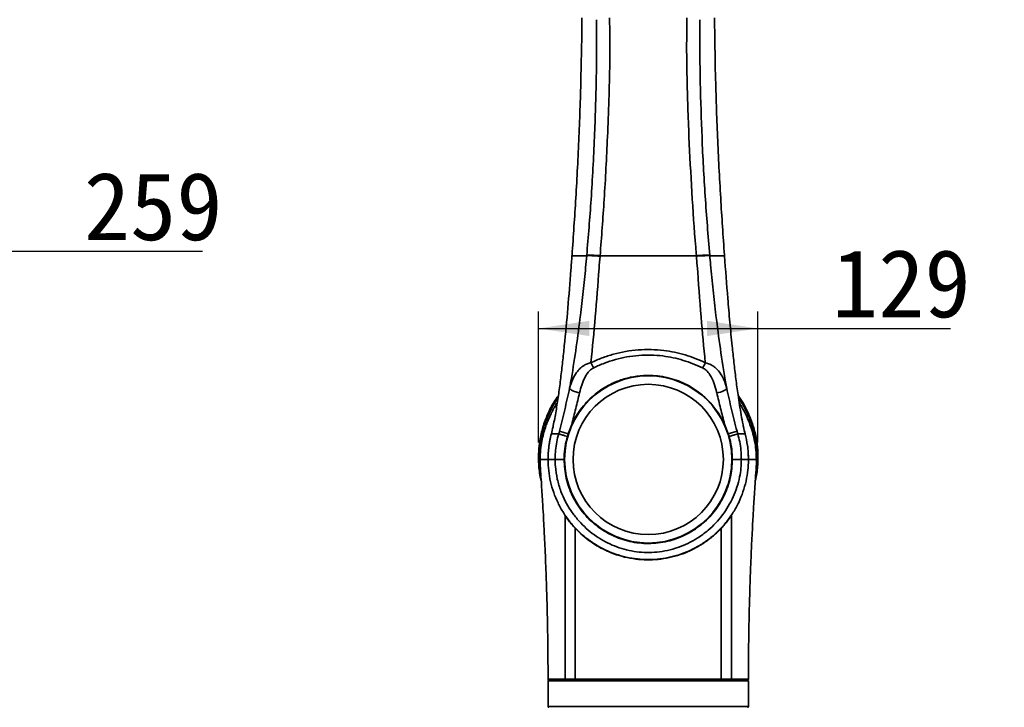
# Model space of a CAD drawing. Header units: millimetres. Extents: x 0 to 297, y 0 to 209.
# Tile 22 of 38: x 100 to 158, y 62 to 103. Entities that reach past the tile are written whole.
import ezdxf

# ---------------------------------------------------------------- set-up
doc = ezdxf.new("R2010")
doc.units = ezdxf.units.MM
doc.header["$PDSIZE"] = -1
doc.layers.add('图层0', color=7, linetype='Continuous')
doc.styles.add('SLDTEXTSTYLE0', font='SIMSUN.TTC')
doc.styles.add('SLDTEXTSTYLE5', font='SIMSUN.TTC', dxfattribs={"bigfont": 'bigfont'})
doc.dimstyles.new('SLDDIMSTYLE0', dxfattribs={"dimtxt": 4, "dimasz": 3, "dimexe": 0, "dimexo": 0.0625, "dimgap": 1, "dimtad": 2, "dimlfac": 10, "dimrnd": 1e-09, "dimzin": 12, "dimdsep": 46, "dimtxsty": 'SLDTEXTSTYLE0', "dimsah": 1, "dimcen": 0.09, "dimadec": 0, "dimazin": 3, "dimtfac": 1, "dimtofl": 0, "dimtmove": 0, "dimatfit": 3, "dimfxl": 0, "dimfrac": 2, "dimtolj": 1, "dimtzin": 12, "dimarcsym": 0})
doc.dimstyles.new('SLDDIMSTYLE10', dxfattribs={"dimtxt": 3.5, "dimasz": 3, "dimexe": 0, "dimexo": 0.0625, "dimgap": 0.875, "dimtad": 0, "dimtih": 1, "dimtoh": 1, "dimdec": 6, "dimlfac": 2, "dimrnd": 1e-09, "dimzin": 12, "dimdsep": 46, "dimtxsty": 'SLDTEXTSTYLE0', "dimblk1": 'NONE', "dimblk2": 'NONE', "dimsah": 1, "dimcen": 0, "dimadec": 0, "dimazin": 3, "dimtfac": 1, "dimtmove": 0, "dimatfit": 3, "dimldrblk": 'NONE', "dimfxl": 0, "dimfrac": 2, "dimtolj": 1, "dimtzin": 12, "dimarcsym": 0})
doc.dimstyles.new('SLDDIMSTYLE4', dxfattribs={"dimtxt": 3.5, "dimasz": 3, "dimexe": 0, "dimexo": 0.0625, "dimgap": 0.875, "dimtad": 0, "dimtih": 1, "dimtoh": 1, "dimlfac": 3, "dimrnd": 1e-09, "dimzin": 12, "dimdsep": 46, "dimtxsty": 'SLDTEXTSTYLE0', "dimblk1": 'NONE', "dimblk2": 'NONE', "dimsah": 1, "dimcen": 0, "dimadec": 0, "dimazin": 3, "dimtol": 1, "dimtp": 0.03, "dimtfac": 1, "dimtmove": 0, "dimatfit": 3, "dimldrblk": 'NONE', "dimfxl": 0, "dimfrac": 2, "dimtolj": 1, "dimarcsym": 0})
doc.dimstyles.new('SLDDIMSTYLE8', dxfattribs={"dimtxt": 3.5, "dimasz": 3, "dimexe": 0, "dimexo": 0.0625, "dimgap": 0.875, "dimtad": 0, "dimtih": 1, "dimtoh": 1, "dimlfac": 3, "dimrnd": 1e-09, "dimzin": 12, "dimdsep": 46, "dimtxsty": 'SLDTEXTSTYLE0', "dimblk1": 'NONE', "dimblk2": 'NONE', "dimsah": 1, "dimcen": 0, "dimadec": 0, "dimazin": 3, "dimtfac": 1, "dimtmove": 0, "dimatfit": 3, "dimldrblk": 'NONE', "dimfxl": 0, "dimfrac": 2, "dimtolj": 1, "dimtzin": 12, "dimarcsym": 0})
doc.dimstyles.new('SLDDIMSTYLE9', dxfattribs={"dimtxt": 3.5, "dimasz": 3, "dimexe": 0, "dimexo": 0.0625, "dimgap": 0.875, "dimtad": 0, "dimtih": 1, "dimtoh": 1, "dimlfac": 2, "dimrnd": 1e-09, "dimzin": 12, "dimdsep": 46, "dimtxsty": 'SLDTEXTSTYLE0', "dimblk1": 'NONE', "dimblk2": 'NONE', "dimsah": 1, "dimcen": 0, "dimadec": 0, "dimazin": 3, "dimtfac": 1, "dimtmove": 0, "dimatfit": 3, "dimldrblk": 'NONE', "dimfxl": 0, "dimfrac": 2, "dimtolj": 1, "dimtzin": 12, "dimarcsym": 0})

# ---------------------------------------------------------------- blocks, each defined once
blk = doc.blocks.new('_D_2')
at = {"layer": '图层0'}
for p, q in [((72.722, 82.197), (72.722, 90.031)), ((98.616, 73.069), (98.616, 90.031)), ((98.616, 89.031), (72.722, 89.031)), ((98.616, 89.031), (110.965, 89.031))]:
    blk.add_line(p, q, dxfattribs=at)
for points in [[(72.722, 89.031), (75.722, 88.581), (75.722, 89.481)], [(98.616, 89.031), (95.616, 89.481), (95.616, 88.581)]]:
    blk.add_solid(points, dxfattribs=at)
at = {"layer": '图层0', "insert": (103.982, 93.686), "char_height": 4, "attachment_point": 1, "style": 'SLDTEXTSTYLE0'}
blk.add_mtext('259', dxfattribs=at)
blk = doc.blocks.new('_D_12')
at = {"layer": '图层0'}
for p, q in [((130.755, 77.776), (130.755, 85.486)), ((143.673, 77.776), (143.673, 85.486)), ((130.755, 84.486), (143.673, 84.486)), ((143.673, 84.486), (155.021, 84.486))]:
    blk.add_line(p, q, dxfattribs=at)
for points in [[(130.755, 84.486), (133.755, 84.036), (133.755, 84.936)], [(143.673, 84.486), (140.673, 84.936), (140.673, 84.036)]]:
    blk.add_solid(points, dxfattribs=at)
at = {"layer": '图层0', "insert": (148.038, 89.141), "char_height": 4, "attachment_point": 1, "style": 'SLDTEXTSTYLE0'}
blk.add_mtext('129', dxfattribs=at)
blk = doc.blocks.new('SW_SYMBOL_HOLE_DEPTH')
at = {"layer": '图层0', "color": 0}
for p, q in [((0, 875), (800, 875)), ((400, 875), (400, 75)), ((100, 555), (400, 75)), ((700, 555), (400, 75))]:
    blk.add_line(p, q, dxfattribs=at)
blk = doc.blocks.new('_D_19')
at = {"layer": '图层0'}
blk.add_line((194.198, 127.557), (173.144, 127.557), dxfattribs=at)
at = {"layer": '图层0', "xscale": 0.004072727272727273, "yscale": 0.004072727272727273, "zscale": 0.004072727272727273}
blk.add_blockref('SW_SYMBOL_HOLE_DEPTH', (186.907, 127.843), dxfattribs=at)
at = {"layer": '图层0', "attachment_point": 1, "style": 'SLDTEXTSTYLE0'}
for s, insert, char_height in [('0.03', (182.252, 132.458), 2), ('%%c', (173.144, 131.63), 3.5), ('4', (177.014, 131.63), 3.5), ('+', (181.088, 132.458), 2), ('6', (190.573, 131.63), 3.5), ('0', (182.252, 130.13), 2)]:
    blk.add_mtext(s, dxfattribs=dict(at, insert=insert, char_height=char_height))
blk = doc.blocks.new('_None')
blk = doc.blocks.new('_D_23')
at = {"layer": '图层0'}
blk.add_line((235.955, 182.979), (261.78, 182.979), dxfattribs=at)
at = {"layer": '图层0', "char_height": 3.5, "attachment_point": 1}
for s, insert, style in [('%%c', (241.616, 186.05), 'SLDTEXTSTYLE0'), (' 贯穿', (251.596, 186.05), 'SLDTEXTSTYLE5'), ('6-', (237.542, 186.05), 'SLDTEXTSTYLE0'), ('6.6', (245.486, 186.05), 'SLDTEXTSTYLE0'), ('圆周均布', (241.514, 181.977), 'SLDTEXTSTYLE5')]:
    blk.add_mtext(s, dxfattribs=dict(at, insert=insert, style=style))
blk = doc.blocks.new('_D_24')
at = {"layer": '图层0'}
blk.add_line((192.518, 91.658), (176.877, 91.658), dxfattribs=at)
at = {"layer": '图层0', "char_height": 3.5, "attachment_point": 1, "style": 'SLDTEXTSTYLE0'}
for s, insert in [('PCD', (176.877, 95.731)), ('%%c', (182.987, 95.731)), ('50', (186.857, 95.731))]:
    blk.add_mtext(s, dxfattribs=dict(at, insert=insert))
blk = doc.blocks.new('_D_25')
at = {"layer": '图层0'}
blk.add_line((200.045, 96.406), (225.667, 96.406), dxfattribs=at)
at = {"layer": '图层0', "xscale": 0.004072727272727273, "yscale": 0.004072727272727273, "zscale": 0.004072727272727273}
blk.add_blockref('SW_SYMBOL_HOLE_DEPTH', (217.927, 96.265), dxfattribs=at)
at = {"layer": '图层0', "char_height": 3.5, "attachment_point": 1}
for s, insert, style in [('4 x  M6 ', (201.632, 100.051), 'SLDTEXTSTYLE0'), (' 7', (221.593, 100.051), 'SLDTEXTSTYLE0'), ('圆周均布', (205.502, 95.978), 'SLDTEXTSTYLE5')]:
    blk.add_mtext(s, dxfattribs=dict(at, insert=insert, style=style))

msp = doc.modelspace()

# ---------------------------------------------------------------- linework, layer by layer
at = {"color": 7, "linetype": 'Continuous', "lineweight": 35}
for p, q in [((132.72641636, 88.80313788), (132.72412885, 88.77207843)), ((133.59099832, 88.77207846), (133.59332325, 88.79865454)), ((140.0523414, 88.74565416), (140.05022406, 88.77207964)), ((140.83503967, 88.79791171), (140.83728058, 88.77207846)), ((141.70414503, 88.77207843), (141.70186213, 88.80310179)), ((132.5018235, 78.28753275), (131.98419445, 78.42896497)), ((132.5018235, 78.28753275), (132.45375469, 78.12900902)), ((132.71396353, 78.83385899), (132.5018235, 78.28753275)), ((141.92644508, 78.28754937), (141.70643371, 78.85096514)), ((142.4440373, 78.42916697), (141.92644508, 78.28754937)), ((141.97451925, 78.12900898), (141.92644508, 78.28754937)), ((142.88554976, 78.39844765), (142.93053104, 78.2325026)), ((142.69719131, 76.77207843), (142.69719113, 76.77207843)), ((137.21413696, 70.87207843), (137.12115297, 70.87281119)), ((131.31413696, 63.72207871), (131.31413696, 62.22207843)), ((143.11395711, 63.72207871), (131.31430419, 63.72207871)), ((132.38202542, 63.77207871), (132.94988252, 63.77207871)), ((132.94988252, 63.77207871), (142.05168625, 63.77207871)), ((143.0507062, 63.77207871), (143.06395863, 63.77207871)), ((143.11392305, 63.72207871), (143.11395711, 63.72207871)), ((143.11413696, 62.22207843), (143.11413696, 63.72207871))]:
    msp.add_line(p, q, dxfattribs=at)
at = {"color": 8, "linetype": 'Continuous', "lineweight": 35}
for p, q in [((131.31430419, 63.72207871), (131.31413696, 63.72207871)), ((131.31413696, 62.22207843), (137.21413696, 62.22207843)), ((137.21413696, 62.22207843), (143.11413696, 62.22207843))]:
    msp.add_line(p, q, dxfattribs=at)
at = {"color": 7, "linetype": 'Continuous', "lineweight": 35, "flags": 128}
for points in [[(133.16862108, 80.6934294), (133.0620869, 80.71847646), (132.95909946, 80.74845799), (132.86308745, 80.78237585), (132.7772473, 80.81910083), (132.70443682, 80.85741029), (132.64708002, 80.89602881), (132.60708643, 80.93367071), (132.58578752, 80.96908281)], [(141.8357201, 80.96293607), (141.81435853, 80.92758512), (141.77433264, 80.88998283), (141.71697348, 80.85137967), (141.64418852, 80.81305938), (141.55839821, 80.7762963), (141.46245549, 80.74231296), (141.35955091, 80.71223949), (141.25310654, 80.68707596)], [(131.31501219, 76.67045681), (131.32411883, 77.11513292), (131.35740347, 77.48529143)], [(143.09375281, 77.26209625), (143.1041551, 77.11513292), (143.11413696, 76.77207843)]]:
    msp.add_lwpolyline(points, dxfattribs=at)
at = {"color": 7, "linetype": 'Continuous', "lineweight": 35}
for radius in [4.925, 4.425]:
    msp.add_circle((137.21413696, 76.77207843), radius, dxfattribs=at)
for centre, radius, start, end in [((136.11202874, 83.5049543), 2.49544115, 204.4086591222, 212.2744568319), ((138.27835757, 83.50215654), 2.51929225, 328.0430035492, 335.7972447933), ((137.21413696, 76.77207843), 5.9, 165.2714677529, 172.5396678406), ((131.36413028, 63.82207871), 0.05, 179.9776321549, 270.0008325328), ((143.06414383, 63.82207871), 0.05, 269.9995853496, 0.0072423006), ((131.36413696, 63.72207871), 0.05, 90, 180), ((143.06395787, 63.72207947), 0.04999924, 359.9991267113, 89.9991266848), ((143.06413695, 63.72207871), 0.05000001, 0.0587217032, 89.9999434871), ((131.36413696, 62.22207843), 0.05, 180, 270), ((143.06413696, 62.22207843), 0.05, 270, 0)]:
    msp.add_arc(centre, radius, start, end, dxfattribs=at)
for points, knots in [([(133.30624218, 102.77207843), (133.30624217, 102.77207643), (133.3009908, 101.64262441), (133.26388785, 99.31079311), (133.14059696, 95.7760465), (132.96457485, 92.24838431), (132.80399515, 89.92540743), (132.72641636, 88.80313788)], [0, 0, 0, 0, 0.0000004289, 0.2426115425, 0.5005890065, 0.7587260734, 1, 1, 1, 1]), ([(133.59331346, 88.7986541), (133.68350629, 89.89466399), (133.87388805, 92.20815461), (134.05938126, 95.69684818), (134.1621095, 99.06887397), (134.17915499, 101.37750862), (134.17278405, 102.51426629), (134.17189659, 102.67261525)], [0, 0, 0, 0, 0.2370751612, 0.5004253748, 0.7536505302, 0.9656838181, 1, 1, 1, 1]), ([(134.93315961, 102.77207933), (134.93668856, 102.61216994), (134.9561637, 101.72968204), (134.95644565, 100.12067036), (134.90134425, 97.94501518), (134.79855196, 95.2659162), (134.64066077, 92.20710397), (134.46230748, 89.87635431), (134.37780622, 88.7720783)], [0, 0, 0, 0, 0.03437765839, 0.18971912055, 0.34511657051, 0.50050993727, 0.76334871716, 1, 1, 1, 1]), ([(140.05048856, 88.7720783), (140.0371984, 88.93700135), (139.93668655, 90.18429399), (139.77249234, 92.51588207), (139.60111124, 95.85163451), (139.50227948, 98.688257), (139.46687855, 101.02358769), (139.48561247, 102.18926329), (139.49497908, 102.7720793)], [0, 0, 0, 0, 0.0353540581, 0.2673783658, 0.4995011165, 0.7495643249, 0.8747868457, 1, 1, 1, 1]), ([(140.256307, 102.6716648), (140.25529582, 102.513637), (140.24742001, 101.28279244), (140.26818703, 98.97409544), (140.37197463, 95.66320483), (140.55072316, 92.26904624), (140.74024988, 89.95522125), (140.83504579, 88.79791142)], [0, 0, 0, 0, 0.0342493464, 0.2667607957, 0.4995084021, 0.7496682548, 1, 1, 1, 1]), ([(141.70186213, 88.80310179), (141.6242312, 89.92627128), (141.46360303, 92.25025023), (141.28748531, 95.77986982), (141.16437497, 99.31372447), (141.12710268, 101.6445753), (141.12203167, 102.77207643), (141.12203166, 102.77207843)], [0, 0, 0, 0, 0.2414666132, 0.4996247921, 0.7578063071, 0.9999995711, 1, 1, 1, 1]), ([(132.72412887, 88.77207843), (132.72412872, 88.77207643), (132.70351353, 88.49240799), (132.62661898, 87.46411985), (132.48573124, 85.68841414), (132.31718883, 83.88157404), (132.17251299, 82.51070008), (132.06505919, 81.57249414), (131.94442909, 80.64392568), (131.80593257, 79.73505834), (131.69025896, 79.08844125), (131.61920423, 78.74817813), (131.60724829, 78.69092415)], [0, 0, 0, 0, 0.000000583, 0.0817631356, 0.3006777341, 0.5195443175, 0.6119489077, 0.7047116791, 0.7973074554, 0.8894893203, 0.9814050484, 1, 1, 1, 1]), ([(132.58578752, 80.96908281), (132.62010025, 81.16292987), (132.76322538, 81.97150408), (132.98166925, 83.40075103), (133.20549474, 85.10662822), (133.38721094, 86.66369416), (133.50756577, 87.83538423), (133.57054721, 88.53846428), (133.59099887, 88.77207647), (133.59099904, 88.77207846)], [0, 0, 0, 0, 0.0750626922, 0.3131012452, 0.5511496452, 0.7308626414, 0.91056191, 0.9999992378, 1, 1, 1, 1]), ([(133.5909989, 88.77207846), (133.4685274, 88.77207845), (133.22370296, 88.77207844), (132.96826176, 88.77207843), (132.78864889, 88.77207843), (132.74564254, 88.77207843), (132.72412889, 88.77207843)], [0, 0, 0, 0, 0.249724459, 0.4992071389, 0.7494815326, 1, 1, 1, 1]), ([(134.37794519, 88.77207946), (134.28667574, 88.77774442), (134.1041367, 88.78907436), (133.87858116, 88.79873106), (133.69730449, 88.80286017), (133.62798368, 88.80005642), (133.59332325, 88.79865454)], [0, 0, 0, 0, 0.2499993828, 0.499999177, 0.7499993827, 1, 1, 1, 1]), ([(134.3757226, 88.74469916), (134.35659038, 88.50616657), (134.26091961, 87.3133829), (134.11467966, 85.22012597), (133.92940994, 83.37021261), (133.83962708, 82.47373306)], [0, 0, 0, 0, 0.1141286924, 0.5707012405, 1, 1, 1, 1]), ([(134.37794519, 88.77207946), (134.37794494, 88.77207645), (134.37720319, 88.76294981), (134.37646243, 88.753823), (134.37572192, 88.7446992)], [0, 0, 0, 0, 0.000329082, 1, 1, 1, 1]), ([(134.3778808, 88.7720783), (134.55080134, 88.77207859), (134.89680116, 88.77207916), (135.54276435, 88.77207714), (136.31574185, 88.77207971), (136.91467228, 88.77207871), (137.21413696, 88.7720782)], [0, 0, 0, 0, 0.1919967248, 0.3841696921, 0.6920853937, 1, 1, 1, 1]), ([(137.21413696, 88.7720782), (137.51360155, 88.77207871), (138.11253181, 88.77207972), (138.88550189, 88.77207709), (139.5314517, 88.77207919), (139.87743889, 88.77207859), (140.05035315, 88.7720783)], [0, 0, 0, 0, 0.3079190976, 0.6158393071, 0.8080077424, 1, 1, 1, 1]), ([(140.57620504, 82.46933012), (140.48735965, 83.36643756), (140.29853105, 85.27311541), (140.16297814, 87.3686213), (140.06707421, 88.56228185), (140.05234128, 88.74565415)], [0, 0, 0, 0, 0.4292544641, 0.9123210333, 1, 1, 1, 1]), ([(140.8372804, 88.77207846), (140.83728057, 88.77207647), (140.85286056, 88.59263166), (140.91254539, 87.91621312), (141.02949123, 86.74334444), (141.21841314, 85.09574387), (141.45269548, 83.29172306), (141.67435659, 81.8619522), (141.81331803, 81.08774631), (141.8357201, 80.96293607)], [0, 0, 0, 0, 0.0000007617, 0.0686510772, 0.258744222, 0.4488551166, 0.7002770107, 0.9516814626, 1, 1, 1, 1]), ([(141.70414493, 88.77207843), (141.68263118, 88.77207843), (141.63962466, 88.77207843), (141.46001222, 88.77207843), (141.20457242, 88.77207844), (140.9597506, 88.77207845), (140.8372804, 88.77207846)], [0, 0, 0, 0, 0.2505191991, 0.5007943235, 0.7502762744, 1, 1, 1, 1]), ([(142.82138286, 78.68903759), (142.81238964, 78.7316599), (142.76403324, 78.96083949), (142.68609674, 79.38727073), (142.58859576, 79.97569309), (142.48316898, 80.68667202), (142.37166562, 81.5232427), (142.25825425, 82.4843945), (142.13973147, 83.5946442), (142.01881493, 84.85277946), (141.86616592, 86.62635391), (141.76589013, 87.93370839), (141.70414501, 88.77207643), (141.70414486, 88.77207843)], [0, 0, 0, 0, 0.01387200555, 0.07458959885, 0.13524392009, 0.19590801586, 0.29077648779, 0.38574398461, 0.48069366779, 0.61784792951, 0.75501443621, 0.9999994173, 1, 1, 1, 1]), ([(133.83962708, 82.47373306), (134.05651119, 82.5689895), (134.4906043, 82.75964506), (135.17293031, 82.97892969), (135.88424536, 83.14255204), (136.62317602, 83.23457254), (137.37804889, 83.25465375), (138.09603036, 83.20305584), (138.76673968, 83.08964883), (139.38773933, 82.93046472), (139.99355874, 82.72621339), (140.38132739, 82.55524985), (140.57620504, 82.46933012)], [0, 0, 0, 0, 0.1034401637, 0.2070352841, 0.3103167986, 0.4170334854, 0.5241358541, 0.6308318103, 0.7227777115, 0.8149657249, 0.9070088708, 1, 1, 1, 1]), ([(140.41583997, 82.16873897), (140.22708495, 82.25204147), (139.85425661, 82.41658031), (139.27455546, 82.6148815), (138.6836448, 82.76930383), (138.04727496, 82.87906261), (137.36786825, 82.92849466), (136.65515894, 82.90913556), (135.95475112, 82.82036905), (135.27771932, 82.6613154), (134.62565403, 82.44759833), (134.20988188, 82.26412561), (134.00213332, 82.17244994)], [0, 0, 0, 0, 0.094350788, 0.1863613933, 0.2785073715, 0.370409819, 0.4762961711, 0.5825771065, 0.688482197, 0.7921557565, 0.8961466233, 1, 1, 1, 1]), ([(132.58578752, 80.96908281), (132.63956612, 81.1476097), (132.73946493, 81.47924021), (132.95220246, 81.8571752), (133.18405684, 82.12579835), (133.40161157, 82.29445159), (133.62355115, 82.41106121), (133.7676422, 82.45285417), (133.83962708, 82.47373306)], [0, 0, 0, 0, 0.2700378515, 0.5016207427, 0.6513463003, 0.8006942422, 0.9004310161, 1, 1, 1, 1]), ([(140.57620504, 82.46933012), (140.69582417, 82.43105944), (140.89352182, 82.3678085), (141.11717288, 82.2158645), (141.32349229, 82.0307724), (141.52018729, 81.76949074), (141.68935547, 81.42874725), (141.78362425, 81.15289836), (141.8271253, 80.99427615), (141.8357201, 80.96293607)], [0, 0, 0, 0, 0.1668094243, 0.275690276, 0.3847108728, 0.5743804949, 0.7644928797, 0.953469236, 1, 1, 1, 1]), ([(134.00213332, 82.17244994), (133.9579222, 82.14816534), (133.86787784, 82.09870513), (133.73086278, 81.97450476), (133.59439978, 81.80399136), (133.43503193, 81.52524532), (133.28891757, 81.15559067), (133.20892322, 80.84826426), (133.16862108, 80.6934294)], [0, 0, 0, 0, 0.084079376, 0.1712436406, 0.3144296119, 0.4611264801, 0.728508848, 1, 1, 1, 1]), ([(141.25310654, 80.68707596), (141.24567684, 80.71693461), (141.19517273, 80.91990175), (141.08937319, 81.28852387), (140.89135344, 81.7100126), (140.66650833, 82.0163651), (140.48859969, 82.12451049), (140.41583997, 82.16873897)], [0, 0, 0, 0, 0.0519640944, 0.3532310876, 0.6531912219, 0.8581647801, 1, 1, 1, 1]), ([(141.70643371, 78.85096514), (141.63250795, 78.99913049), (141.48464666, 79.29548081), (141.15492892, 79.7893881), (140.70378508, 80.31153254), (140.16071215, 80.76877137), (139.62489275, 81.1068707), (139.12145055, 81.35078897), (138.59323632, 81.5373705), (138.04578882, 81.66173805), (137.48774358, 81.72445422), (136.85484308, 81.72457025), (136.15830293, 81.62773535), (135.41719738, 81.40628394), (134.72096281, 81.07098073), (134.14197628, 80.67276027), (133.67528773, 80.24784995), (133.30612706, 79.82548638), (132.97561538, 79.35664278), (132.80258496, 79.01092576), (132.71396353, 78.83385899)], [0, 0, 0, 0, 0.0437507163, 0.0875072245, 0.1574398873, 0.2273892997, 0.2770829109, 0.3269298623, 0.376603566, 0.4258549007, 0.4752859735, 0.5245229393, 0.5923367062, 0.6601744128, 0.729115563, 0.7980707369, 0.8479039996, 0.8978921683, 0.9477031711, 1, 1, 1, 1]), ([(131.98419445, 78.42896497), (132.03983995, 78.640198), (132.15114022, 79.06269925), (132.29923692, 79.70184166), (132.44302315, 80.34046654), (132.53819927, 80.7595435), (132.58578752, 80.96908281)], [0, 0, 0, 0, 0.2471372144, 0.4943155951, 0.7471567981, 1, 1, 1, 1]), ([(133.16862108, 80.6934294), (133.09626208, 80.38946078), (132.95065756, 79.77779931), (132.79318115, 79.14978037), (132.71396353, 78.83385899)], [0, 0, 0, 0, 0.4969556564, 1, 1, 1, 1]), ([(141.70643371, 78.85096514), (141.62823299, 79.15905512), (141.47088573, 79.77896138), (141.32598993, 80.38316047), (141.25310654, 80.68707596)], [0, 0, 0, 0, 0.4969944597, 1, 1, 1, 1]), ([(141.8357201, 80.96293607), (141.88256148, 80.75846148), (141.9762437, 80.3495147), (142.11947343, 79.71722313), (142.27171021, 79.07544929), (142.38659754, 78.64458463), (142.4440373, 78.42916697)], [0, 0, 0, 0, 0.2472895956, 0.4945762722, 0.7473053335, 1, 1, 1, 1]), ([(130.91302877, 75.52270143), (130.89379833, 75.59719224), (130.80147713, 75.95480658), (130.75320453, 76.53691329), (130.75183714, 77.25524679), (130.82856553, 77.94665842), (130.99561689, 78.68007936), (131.27880851, 79.43916673), (131.58547797, 80.06105333), (131.83570564, 80.40551607), (131.92286645, 80.5255014)], [0, 0, 0, 0, 0.0440756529, 0.2115977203, 0.3349901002, 0.4583771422, 0.6115002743, 0.7651053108, 0.9181800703, 1, 1, 1, 1]), ([(131.86243268, 80.13018552), (131.83231817, 80.082867), (131.76110074, 79.97096404), (131.66607666, 79.80076011), (131.5841783, 79.64717241), (131.51792866, 79.51601167), (131.45020871, 79.37602456), (131.36379147, 79.1852181), (131.26131419, 78.93693647), (131.14961104, 78.62881081), (131.03751693, 78.25817487), (130.93829488, 77.82239543), (130.86186073, 77.31967997), (130.85111083, 76.96155664), (130.84542321, 76.77207841)], [0, 0, 0, 0, 0.0473440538, 0.1119633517, 0.1643329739, 0.1941939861, 0.2365028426, 0.2954013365, 0.3709197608, 0.4630658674, 0.5718546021, 0.6973549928, 0.8398746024, 1, 1, 1, 1]), ([(142.50625494, 80.53919005), (142.6147827, 80.37998066), (142.85390962, 80.02918331), (143.14163388, 79.44952192), (143.39695634, 78.78603208), (143.57801521, 78.07033235), (143.67694349, 77.31008326), (143.67581706, 76.53484667), (143.61978127, 75.9345792), (143.53494402, 75.59697618), (143.51526272, 75.518656)], [0, 0, 0, 0, 0.1063922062, 0.23442150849, 0.36216362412, 0.50832062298, 0.65490990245, 0.80108090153, 0.95385295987, 1, 1, 1, 1]), ([(143.58283158, 76.77207843), (143.57710384, 76.96155554), (143.56627807, 77.31967852), (143.48975976, 77.82239348), (143.38305785, 78.29053866), (143.25201472, 78.71156992), (143.1125092, 79.07450008), (142.99498207, 79.34074441), (142.90466607, 79.52781839), (142.82932852, 79.6754057), (142.74925809, 79.82371616), (142.66239953, 79.97843413), (142.5971964, 80.08085568), (142.56771057, 80.12717226)], [0, 0, 0, 0, 0.1602957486, 0.3029684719, 0.4286033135, 0.5655426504, 0.6749541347, 0.756861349, 0.8113113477, 0.8502352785, 0.8974076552, 0.9536061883, 1, 1, 1, 1]), ([(131.60724829, 78.69092415), (131.57605938, 78.55087093), (131.54487004, 78.41081576), (131.5083898, 78.27208036), (131.50838929, 78.27207843)], [0, 0, 0, 0, 0.999986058, 1, 1, 1, 1]), ([(131.9407554, 78.27207843), (131.94075594, 78.27208035), (131.95534849, 78.32434466), (131.96977173, 78.37665578), (131.98419445, 78.42896497)], [0, 0, 0, 0, 0.0000368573, 1, 1, 1, 1]), ([(142.4440373, 78.42916697), (142.45847128, 78.37678967), (142.47290579, 78.32441045), (142.48751781, 78.27208035), (142.48751834, 78.27207843)], [0, 0, 0, 0, 0.9999631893, 1, 1, 1, 1]), ([(142.91988318, 78.27207843), (142.91988267, 78.27208036), (142.88355718, 78.41019523), (142.8524698, 78.54961739), (142.82138286, 78.68903759)], [0, 0, 0, 0, 0.0000140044, 1, 1, 1, 1]), ([(131.50838958, 78.27207843), (131.50838907, 78.27207649), (131.47334605, 78.13881284), (131.41297021, 77.86967355), (131.33415875, 77.36975504), (131.32206835, 77.00194288), (131.31451245, 76.77207843)], [0, 0, 0, 0, 0.0000039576, 0.2726647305, 0.5454513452, 1, 1, 1, 1]), ([(131.94075559, 78.27207843), (131.85658942, 78.27207843), (131.68826784, 78.27207843), (131.54397002, 78.27207843), (131.52025136, 78.27207843), (131.5083896, 78.27207843)], [0, 0, 0, 0, 0.3333160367, 0.6665894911, 1, 1, 1, 1]), ([(131.73108262, 76.77207843), (131.73108263, 76.77208043), (131.73122265, 76.79417684), (131.73420292, 76.975805), (131.75061396, 77.32146092), (131.82028827, 77.80153225), (131.89760315, 78.11729801), (131.94075503, 78.27207647), (131.94075557, 78.27207838)], [0, 0, 0, 0, 0.00000394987, 0.04363995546, 0.35875896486, 0.68266468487, 0.99999608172, 1, 1, 1, 1]), ([(132.45375471, 78.12900908), (132.40494478, 78.14262159), (132.28758641, 78.17535142), (132.12433789, 78.22087948), (131.98861825, 78.25873005), (131.95670979, 78.26762894), (131.94075557, 78.27207838)], [0, 0, 0, 0, 0.191821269, 0.4612141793, 0.7306070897, 1, 1, 1, 1]), ([(132.45375485, 78.12900956), (132.4056566, 77.93428894), (132.3087319, 77.54189965), (132.26746368, 77.08316966), (132.26471892, 76.82511614), (132.26413724, 76.77042827)], [0, 0, 0, 0, 0.4370390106, 0.8806947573, 1, 1, 1, 1]), ([(142.48751831, 78.27207857), (142.47156409, 78.26762912), (142.43965564, 78.25873021), (142.30393602, 78.22087956), (142.14068752, 78.17535142), (142.02332916, 78.14262152), (141.97451924, 78.12900899)], [0, 0, 0, 0, 0.2693929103, 0.5387858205, 0.8081787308, 1, 1, 1, 1]), ([(142.16413669, 76.77042827), (142.15709834, 76.97061402), (142.14291536, 77.37400819), (142.05713139, 77.82652671), (141.98907013, 78.07573128), (141.97451924, 78.12900899)], [0, 0, 0, 0, 0.43646551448, 0.87952134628, 1, 1, 1, 1]), ([(142.48751834, 78.27207843), (142.58941059, 78.27207843), (142.76389683, 78.27207843), (142.89120756, 78.27207843), (142.91032326, 78.27207843), (142.91988311, 78.27207843)], [0, 0, 0, 0, 0.4123345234, 0.7061057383, 1, 1, 1, 1]), ([(142.48751835, 78.27207843), (142.48751889, 78.2720765), (142.53067021, 78.1173004), (142.60798232, 77.80153988), (142.67765843, 77.32147698), (142.69407025, 76.97581865), (142.69705122, 76.79418481), (142.6971913, 76.77208043), (142.69719131, 76.77207843)], [0, 0, 0, 0, 0.0000039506, 0.31733055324, 0.64122978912, 0.95634430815, 0.99999605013, 1, 1, 1, 1]), ([(143.11376148, 76.77207843), (143.11376148, 76.77208043), (143.1137787, 76.90974657), (143.10323713, 77.18539532), (143.05148792, 77.68836114), (142.97832012, 78.04985546), (142.91988485, 78.27207649), (142.91988435, 78.27207843)], [0, 0, 0, 0, 0.0000039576, 0.2724163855, 0.5453155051, 0.9999960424, 1, 1, 1, 1]), ([(130.84779925, 76.77238862), (130.84759374, 76.76674517), (130.83908956, 76.5332171), (130.87740658, 76.08624347), (130.91776984, 75.44763677), (130.95746937, 74.85230344), (130.99672228, 74.21047205), (131.03527338, 73.54326679), (131.07171756, 72.86495258), (131.10878024, 72.13181874), (131.14554259, 71.34652685), (131.18163115, 70.48654879), (131.20839693, 69.77422824), (131.22943356, 69.15333108), (131.24626055, 68.60556527), (131.26161533, 68.04026963), (131.27431419, 67.49864521), (131.28405496, 67.01532116), (131.29170146, 66.5741166), (131.29862664, 66.11047175), (131.30518847, 65.57224752), (131.31064808, 64.93184349), (131.31380159, 64.33808584), (131.31378415, 63.95892955), (131.31377785, 63.82207084)], [0, 0, 0, 0, 0.0013129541, 0.0543305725, 0.1038890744, 0.1500261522, 0.1927462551, 0.2529835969, 0.3048150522, 0.3498586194, 0.4226542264, 0.4865785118, 0.5494428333, 0.5874744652, 0.6302013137, 0.6761443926, 0.7182144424, 0.755486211, 0.7879603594, 0.8203647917, 0.8627937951, 0.9123726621, 0.968370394, 1, 1, 1, 1]), ([(131.31451245, 76.77207843), (131.32264679, 76.77207843), (131.3389121, 76.77207843), (131.43506994, 76.77207843), (131.56413437, 76.77207843), (131.67542949, 76.77207843), (131.73108274, 76.77207843)], [0, 0, 0, 0, 0.2800760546, 0.5600356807, 0.7799953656, 1, 1, 1, 1]), ([(131.31451245, 76.77207843), (131.31451245, 76.77207643), (131.31451252, 76.55199003), (131.34007878, 76.11073006), (131.45166706, 75.45795786), (131.63491381, 74.82150512), (131.88980942, 74.21036265), (132.21051213, 73.63126037), (132.59380216, 73.08999386), (133.03720332, 72.59515548), (133.53340052, 72.15165626), (134.07615777, 71.76544336), (134.66017481, 71.4438685), (135.27672044, 71.18902275), (135.91727347, 71.0045567), (136.57422238, 70.89554643), (137.2384889, 70.8606279), (137.90092345, 70.90004958), (138.55269202, 71.01530628), (139.18603984, 71.20137885), (139.79587675, 71.45655153), (140.37336686, 71.7800874), (140.91230244, 72.16575668), (141.40650594, 72.60941111), (141.84759161, 73.10771872), (142.23142782, 73.65284714), (142.55257068, 74.23734004), (142.80424617, 74.85503653), (142.98577242, 75.49691072), (143.0792394, 76.06797793), (143.11064057, 76.49440658), (143.11295081, 76.69995204), (143.11376148, 76.77207843)], [0, 0, 0, 0, 0.000000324, 0.0356577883, 0.0714299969, 0.1070890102, 0.1427302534, 0.1784843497, 0.2141265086, 0.2499582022, 0.2859033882, 0.3217345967, 0.3576532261, 0.3936866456, 0.4296041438, 0.4654160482, 0.5013437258, 0.5371553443, 0.5726962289, 0.6083500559, 0.643892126, 0.6795738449, 0.7153680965, 0.7510500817, 0.7869457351, 0.8229556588, 0.8588509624, 0.8947623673, 0.9307891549, 0.9666994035, 0.9883147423, 1, 1, 1, 1]), ([(142.69719113, 76.77207843), (142.69719113, 76.77207643), (142.69719107, 76.59927431), (142.67985402, 76.25343542), (142.59880213, 75.70655493), (142.45060084, 75.1378146), (142.22719458, 74.55806578), (141.94123844, 74.00732398), (141.59521605, 73.49327822), (141.19588417, 73.02066759), (140.74417714, 72.59091088), (140.24283736, 72.21223966), (139.69846582, 71.88947581), (139.11766112, 71.62853821), (138.50715947, 71.43699263), (137.88878556, 71.32003419), (137.27471215, 71.27875727), (136.67430025, 71.30621837), (136.08188191, 71.40036925), (135.50536097, 71.56108754), (134.95075116, 71.78248892), (134.41749011, 72.06466598), (133.91361508, 72.40760528), (133.44529645, 72.80700354), (133.01881127, 73.25888829), (132.64258042, 73.76084994), (132.32187581, 74.30656463), (132.04769461, 74.92255207), (131.84452362, 75.60802918), (131.74368751, 76.24395131), (131.73438565, 76.6336914), (131.73108279, 76.77207843)], [0, 0, 0, 0, 0.0000003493, 0.0301799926, 0.0603609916, 0.0964158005, 0.1325908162, 0.1686526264, 0.204565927, 0.2405899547, 0.2765047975, 0.313234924, 0.3500822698, 0.3868075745, 0.4241925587, 0.4615746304, 0.49645357, 0.5314473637, 0.5663292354, 0.6009920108, 0.6357609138, 0.670429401, 0.7061564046, 0.7419923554, 0.7777208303, 0.8144586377, 0.851313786, 0.8880467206, 0.9319434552, 0.9758348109, 1, 1, 1, 1]), ([(132.26413724, 76.77042827), (132.19910972, 76.77063138), (132.06760118, 76.77104213), (131.901073, 76.77155651), (131.77600122, 76.77194089), (131.7460556, 76.77203258), (131.73108279, 76.77207843)], [0, 0, 0, 0, 0.24587837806, 0.4972526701, 0.74862632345, 1, 1, 1, 1]), ([(132.26413724, 76.77042827), (132.27034012, 76.58416634), (132.28274588, 76.21164245), (132.38031363, 75.66081469), (132.53556743, 75.12465249), (132.75026612, 74.61008524), (133.02037326, 74.12238671), (133.34482693, 73.66896604), (133.71747499, 73.2543712), (134.13385872, 72.8835998), (134.59008444, 72.5631299), (135.07895851, 72.29525904), (135.59459302, 72.08321299), (136.13117897, 71.93181993), (136.68116581, 71.8408674), (137.23792439, 71.81145182), (137.79437433, 71.8462055), (138.34346098, 71.94242764), (138.87856937, 72.09895888), (139.39214721, 72.31593987), (139.87843176, 72.58848747), (140.33156397, 72.91331838), (140.74437269, 73.28806574), (141.11302702, 73.70621432), (141.43311571, 74.16272294), (141.69853333, 74.65298659), (141.90828127, 75.16957851), (142.05627913, 75.69960053), (142.1470758, 76.23536145), (142.15844973, 76.59207266), (142.16413669, 76.77042827)], [0, 0, 0, 0, 0.03594361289, 0.07188722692, 0.10765248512, 0.14353179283, 0.17929705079, 0.21506231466, 0.25094162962, 0.28670689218, 0.32247178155, 0.35835071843, 0.39411560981, 0.42988079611, 0.46576003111, 0.50152521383, 0.53729022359, 0.57316928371, 0.60893429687, 0.64469931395, 0.68057837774, 0.71634339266, 0.75210857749, 0.78798781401, 0.82375300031, 0.85951789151, 0.89539682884, 0.9311617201, 0.96558086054, 1, 1, 1, 1]), ([(142.16413669, 76.77042827), (142.2291642, 76.77063138), (142.36067274, 76.77104213), (142.52720093, 76.77155651), (142.65227271, 76.77194089), (142.68221833, 76.77203258), (142.69719113, 76.77207843)], [0, 0, 0, 0, 0.2458783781, 0.4972526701, 0.7486263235, 1, 1, 1, 1]), ([(143.11376148, 76.77207843), (143.10562714, 76.77207843), (143.08936183, 76.77207843), (142.99320402, 76.77207843), (142.86413963, 76.77207843), (142.75284454, 76.77207843), (142.69719131, 76.77207843)], [0, 0, 0, 0, 0.2800760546, 0.5600356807, 0.7799953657, 1, 1, 1, 1]), ([(143.11443653, 63.82207096), (143.1143938, 63.91551592), (143.11424946, 64.23118368), (143.1165802, 64.75078619), (143.12100071, 65.35521699), (143.12680184, 65.89009764), (143.13318137, 66.35549065), (143.1412218, 66.85453919), (143.15274513, 67.45316107), (143.17011097, 68.18512114), (143.1917003, 68.93582117), (143.21410484, 69.60836766), (143.23527523, 70.18414842), (143.25587999, 70.70470859), (143.27879147, 71.24548204), (143.30527312, 71.82814907), (143.33637134, 72.46840228), (143.36769189, 73.07263928), (143.39874488, 73.63819314), (143.42877709, 74.15856599), (143.46299171, 74.72558168), (143.50345078, 75.33929421), (143.54477933, 75.99939974), (143.5880822, 76.4825792), (143.57877706, 76.74545563), (143.57782794, 76.77226892)], [0, 0, 0, 0, 0.0215961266, 0.0729541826, 0.1200701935, 0.1612769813, 0.1965888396, 0.2276890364, 0.2768535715, 0.3350862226, 0.3969920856, 0.4504731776, 0.4906631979, 0.5301860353, 0.5711468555, 0.6161165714, 0.665121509, 0.7193680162, 0.7559548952, 0.7961907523, 0.8400820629, 0.887633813, 0.9388507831, 0.9937628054, 1, 1, 1, 1]), ([(132.91413698, 72.71549747), (132.9141356, 72.71549892), (132.84839239, 72.78531299), (132.72031887, 72.92820443), (132.51794577, 73.17760939), (132.38621987, 73.36050067), (132.31413744, 73.46783205), (132.31413632, 73.46783371)], [0, 0, 0, 0, 0.0000062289, 0.2986662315, 0.5973299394, 0.9999937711, 1, 1, 1, 1]), ([(132.31413632, 73.46783333), (132.31413642, 73.32411151), (132.31413662, 73.0366552), (132.31413708, 72.48078884), (132.31413703, 71.88498109), (132.3141369, 71.27335989), (132.31413701, 70.67453784), (132.31413694, 70.03738289), (132.31413698, 69.34125665), (132.31413696, 68.59218378), (132.31413697, 67.79683671), (132.31413695, 67.00216659), (132.31413698, 66.20733676), (132.31413698, 65.41246104), (132.31413675, 64.6175231), (132.31413756, 64.08758207), (132.31413797, 63.8226105)], [0, 0, 0, 0, 0.0827614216, 0.1655301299, 0.2483200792, 0.3113522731, 0.3743840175, 0.4374210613, 0.5004467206, 0.5717869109, 0.6431243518, 0.7145006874, 0.7858723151, 0.8572493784, 0.9286244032, 1, 1, 1, 1]), ([(142.11413696, 73.46762401), (142.11413585, 73.46762235), (142.04217032, 73.36050143), (141.91049828, 73.17775068), (141.70814048, 72.92839908), (141.57994149, 72.78536672), (141.51413835, 72.71548003), (141.51413698, 72.71547857)], [0, 0, 0, 0, 0.0000062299, 0.4019863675, 0.7009935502, 0.9999937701, 1, 1, 1, 1]), ([(142.11413696, 73.46762402), (142.11413696, 73.32383488), (142.11413696, 73.03622817), (142.11413696, 72.48008027), (142.11413696, 71.88400205), (142.11413696, 71.27244753), (142.11413696, 70.67366674), (142.11413696, 70.03659958), (142.11413696, 69.3405705), (142.11413696, 68.59158625), (142.11413696, 67.79634735), (142.11413697, 67.001777), (142.11413695, 66.20704337), (142.11413695, 65.41226055), (142.11413719, 64.61742048), (142.11413635, 64.08754463), (142.11413594, 63.82260574)], [0, 0, 0, 0, 0.0827699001, 0.1655561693, 0.2483430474, 0.3113712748, 0.3744030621, 0.4374370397, 0.5004613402, 0.5717993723, 0.6431347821, 0.7145078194, 0.7858786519, 0.8572534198, 0.9286264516, 1, 1, 1, 1]), ([(132.91413697, 63.82295118), (132.91413697, 64.08763369), (132.91413698, 64.61629794), (132.91413699, 65.40844307), (132.914137, 66.19888319), (132.91413701, 66.98560233), (132.91413702, 67.75641587), (132.91413703, 68.49714103), (132.91413703, 69.16564114), (132.91413703, 69.76539471), (132.91413703, 70.30305637), (132.91413703, 70.80506265), (132.91413702, 71.27024144), (132.91413701, 71.69923777), (132.914137, 72.08559074), (132.91413699, 72.43238313), (132.91413698, 72.61974101), (132.91413698, 72.71549788)], [0, 0, 0, 0, 0.07917283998, 0.15813606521, 0.23692627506, 0.31557124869, 0.39343886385, 0.46736676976, 0.53726352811, 0.59656366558, 0.65423254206, 0.71088032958, 0.76717829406, 0.82383298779, 0.88158231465, 0.93947782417, 1, 1, 1, 1]), ([(141.51413698, 72.71547878), (141.36402938, 72.56588402), (141.06337586, 72.26625767), (140.55495298, 71.88149415), (140.00371638, 71.54418626), (139.40827873, 71.26796057), (138.77716485, 71.05633197), (138.12714239, 70.91633447), (137.46626723, 70.85187459), (136.803274, 70.86075461), (136.14478231, 70.942903), (135.49959342, 71.10016313), (134.87550397, 71.32800721), (134.44717824, 71.5409073), (134.10569721, 71.73982345), (133.78681321, 71.94560243), (133.34933084, 72.28049699), (133.05920142, 72.57049709), (132.91413698, 72.71549687)], [0, 0, 0, 0, 0.0659727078, 0.1321380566, 0.1981105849, 0.2670418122, 0.3361937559, 0.405125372, 0.4737860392, 0.5426636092, 0.6113235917, 0.6801250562, 0.7491456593, 0.817947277, 0.8288101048, 0.8722870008, 0.9361436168, 1, 1, 1, 1]), ([(141.51413697, 63.82294031), (141.51413697, 64.09003214), (141.51413698, 64.6234101), (141.51413699, 65.42262412), (141.514137, 66.21999302), (141.51413701, 67.01331637), (141.51413702, 67.78987658), (141.51413703, 68.53496952), (141.51413703, 69.21741886), (141.51413703, 69.83951692), (141.51413703, 70.40621815), (141.51413703, 70.93298955), (141.51413702, 71.41857955), (141.51413701, 71.86184061), (141.514137, 72.21668365), (141.51413699, 72.50140522), (141.51413698, 72.64327258), (141.51413698, 72.71547878)], [0, 0, 0, 0, 0.0799278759, 0.1596146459, 0.2391402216, 0.3184985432, 0.3970015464, 0.4713654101, 0.5417254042, 0.6047124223, 0.6659617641, 0.7262184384, 0.7862806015, 0.847017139, 0.9093591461, 0.9538665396, 1, 1, 1, 1]), ([(132.31413797, 63.8226059), (132.31413908, 63.8226059), (132.38611636, 63.82249304), (132.51775848, 63.82240375), (132.72018488, 63.82255383), (132.8483378, 63.82279124), (132.9141356, 63.82294985), (132.91413697, 63.82294985)], [0, 0, 0, 0, 0.0000062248, 0.4027905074, 0.7013939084, 0.9999937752, 1, 1, 1, 1]), ([(132.91413697, 63.82295246), (133.06435092, 63.82325824), (133.36521323, 63.82387067), (133.87370627, 63.82418868), (134.4256734, 63.82414139), (135.02269032, 63.82369351), (135.65642257, 63.82305205), (136.30905928, 63.82240737), (136.97246692, 63.82207562), (137.63768404, 63.82211665), (138.29632073, 63.82250905), (138.93950504, 63.82313717), (139.55979117, 63.82371262), (139.985539, 63.8239826), (140.3252326, 63.82407263), (140.64309942, 63.82406915), (141.07947702, 63.8238082), (141.3692504, 63.82323051), (141.51413697, 63.82294166)], [0, 0, 0, 0, 0.0659820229, 0.1321548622, 0.1981364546, 0.2673528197, 0.3367907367, 0.4060039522, 0.4748715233, 0.5439614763, 0.6128291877, 0.6812668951, 0.7499212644, 0.8183614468, 0.8291839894, 0.8724992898, 0.936249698, 1, 1, 1, 1]), ([(141.51413697, 63.82293902), (141.51413834, 63.82293902), (141.60275976, 63.82273043), (141.75181906, 63.82248843), (141.94991744, 63.82242112), (142.06072169, 63.82251852), (142.11413482, 63.82260089), (142.11413594, 63.82260089)], [0, 0, 0, 0, 0.0000062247, 0.4021922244, 0.7010967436, 0.9999937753, 1, 1, 1, 1]), ([(132.3556998, 63.77207871), (132.26855694, 63.77207871), (132.09427204, 63.77207871), (131.87494782, 63.77207871), (131.68952582, 63.77207871), (131.54450855, 63.77207871), (131.44158211, 63.77207871), (131.37848839, 63.77207871), (131.36891278, 63.77207871), (131.36430277, 63.77207871)], [0, 0, 0, 0, 0.1429511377, 0.2859009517, 0.4329880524, 0.5800747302, 0.722813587, 0.8665535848, 1, 1, 1, 1]), ([(132.95052126, 63.77207871), (132.8863287, 63.77207871), (132.75794364, 63.77207871), (132.55703233, 63.77207871), (132.42913611, 63.77207871), (132.35568876, 63.77207871)], [0, 0, 0, 0, 0.2986035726, 0.5972069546, 1, 1, 1, 1]), ([(141.47775077, 63.77207871), (141.27035633, 63.77207871), (140.85556918, 63.77207871), (140.18919965, 63.77207871), (139.5401384, 63.77207871), (138.92478948, 63.77207871), (138.28713749, 63.77207871), (137.63407475, 63.77207871), (136.97452796, 63.77207871), (136.31675623, 63.77207871), (135.66965294, 63.77207871), (135.04127971, 63.77207871), (134.44930141, 63.77207871), (133.90199004, 63.77207871), (133.39778768, 63.77207871), (133.09946716, 63.77207871), (132.95052226, 63.77207871)], [0, 0, 0, 0, 0.0907811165, 0.1815614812, 0.2500084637, 0.3186696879, 0.3871142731, 0.4559850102, 0.5250779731, 0.5939485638, 0.6631684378, 0.7326129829, 0.8018359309, 0.8678266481, 0.9340087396, 1, 1, 1, 1]), ([(142.07258502, 63.77207871), (142.01844678, 63.77207871), (141.91017027, 63.77207871), (141.71378926, 63.77207871), (141.56379656, 63.77207871), (141.47775179, 63.77207871)], [0, 0, 0, 0, 0.2989049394, 0.5978099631, 1, 1, 1, 1]), ([(143.06395863, 63.77207871), (143.05374804, 63.77207871), (143.03317199, 63.77207871), (142.90653793, 63.77207871), (142.74324137, 63.77207871), (142.56099643, 63.77207871), (142.34129577, 63.77207871), (142.16214785, 63.77207871), (142.07257346, 63.77207871)], [0, 0, 0, 0, 0.2082121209, 0.4195822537, 0.5626139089, 0.7056459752, 0.8528222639, 1, 1, 1, 1])]:
    msp.add_open_spline(points, degree=3, knots=knots, dxfattribs=at)
for points in [[(134.3757226, 88.74469916), (134.28443106, 88.75042533), (134.10184798, 88.76187769), (133.87624974, 88.77173648), (133.69495526, 88.77607434), (133.62565111, 88.77341042), (133.59099904, 88.77207846)], [(140.05048856, 88.7720783), (140.14174996, 88.77767898), (140.32427276, 88.78888035), (140.5498075, 88.79833686), (140.73106878, 88.80227492), (140.80038679, 88.79936592), (140.83504579, 88.79791142)], [(140.05234139, 88.74565428), (140.14365619, 88.75129713), (140.32628578, 88.76258283), (140.5519472, 88.77218888), (140.73329409, 88.77628435), (140.80261842, 88.77348042), (140.83728058, 88.77207846)], [(132.31413797, 63.8226059), (132.31471334, 63.81600238), (132.31586408, 63.80279532), (132.32545065, 63.78607544), (132.33924405, 63.77436446), (132.35020719, 63.77284063), (132.35568876, 63.77207871)], [(132.95052126, 63.77207871), (132.94569992, 63.77284741), (132.93605724, 63.77438482), (132.9239448, 63.78619314), (132.91556309, 63.80303897), (132.91461234, 63.81631289), (132.91413697, 63.82294985)], [(141.47775189, 63.77207871), (141.48257267, 63.77284725), (141.49221424, 63.77438433), (141.50432575, 63.78619033), (141.51270769, 63.80303316), (141.51365979, 63.8163055), (141.51413584, 63.82294166)], [(142.07258502, 63.77207871), (142.07806626, 63.77284053), (142.08902872, 63.77436417), (142.1028216, 63.78607373), (142.11240841, 63.80279177), (142.1135601, 63.81599785), (142.11413594, 63.82260089)]]:
    msp.add_open_spline(points, degree=3, dxfattribs=at)
at = {"color": 8, "linetype": 'Continuous', "lineweight": 35}
for points, knots in [([(131.90291578, 80.39499793), (131.83752563, 80.3008213), (131.65626811, 80.03976942), (131.41818866, 79.58367191), (131.18085292, 79.03020504), (130.99936183, 78.45430023), (130.87107825, 77.85120717), (130.80146124, 77.22787258), (130.80317121, 76.5898569), (130.83557009, 76.12937942), (130.88415345, 75.88617381), (130.8907407, 75.8531984)], [0, 0, 0, 0, 0.0699276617, 0.1938352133, 0.317750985, 0.4454014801, 0.5730536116, 0.7074787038, 0.8430132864, 0.9787147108, 1, 1, 1, 1]), ([(143.53740619, 75.84655737), (143.54263911, 75.87274381), (143.58731279, 76.09629879), (143.6195458, 76.51028722), (143.63034926, 77.08434121), (143.58468142, 77.64927124), (143.48661395, 78.21389424), (143.34186768, 78.74706773), (143.16134362, 79.24233108), (142.94974948, 79.70148555), (142.73985893, 80.08793656), (142.58430975, 80.31357555), (142.52764713, 80.39577012)], [0, 0, 0, 0, 0.0168803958, 0.1441088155, 0.26280394, 0.3814928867, 0.503315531, 0.6251376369, 0.7290638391, 0.8329867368, 0.9391613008, 1, 1, 1, 1]), ([(130.85652646, 76.77207841), (130.85551305, 76.77207841), (130.85110515, 76.7720784), (130.92537448, 76.77207841), (131.06618084, 76.77207844), (131.22773786, 76.77207843), (131.30851628, 76.77207843)], [0, 0, 0, 0, 0.0905059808, 0.3936608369, 0.6968307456, 1, 1, 1, 1]), ([(143.57173409, 76.77207842), (143.57273542, 76.77207842), (143.57711716, 76.77207841), (143.50287388, 76.77207841), (143.36209122, 76.77207844), (143.20053526, 76.77207843), (143.11975737, 76.77207843)], [0, 0, 0, 0, 0.0898626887, 0.393231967, 0.6966163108, 1, 1, 1, 1]), ([(131.3146427, 63.82207091), (131.3186995, 63.82210867), (131.32676616, 63.82218376), (131.39174386, 63.82245789), (131.49413456, 63.8227554), (131.63913032, 63.82298144), (131.77564007, 63.82302747), (131.91530375, 63.82298629), (132.06523504, 63.82293667), (132.22554872, 63.82272928), (132.31413923, 63.82261468)], [0, 0, 0, 0, 0.1423529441, 0.2830584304, 0.4237645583, 0.5685250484, 0.7132859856, 0.7421144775, 0.8574905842, 1, 1, 1, 1]), ([(142.11413457, 63.82261017), (142.20201599, 63.82272283), (142.377778, 63.82294815), (142.59896575, 63.82301205), (142.78595132, 63.82297582), (142.93231831, 63.82274729), (143.03581941, 63.82245301), (143.10138817, 63.82218113), (143.10958356, 63.82210755), (143.11370271, 63.82207057)], [0, 0, 0, 0, 0.1414688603, 0.2829363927, 0.4284980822, 0.5740593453, 0.7155434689, 0.8570269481, 1, 1, 1, 1])]:
    msp.add_open_spline(points, degree=3, knots=knots, dxfattribs=at)
at = {"color": 7, "linetype": 'Continuous', "lineweight": 0}
for p in [(130.75500284, 76.77607118), (143.67326878, 76.77607118)]:
    msp.add_point(p, dxfattribs=at)

# ---------------------------------------------------------------- dimensions: what is measured, and where the dimension line sits
at = {"layer": '图层0'}
for p1, text, dimstyle, picture, middle in [((1.46060327, 1.0908017), '6-<> 贯穿\\P圆周均布', 'SLDDIMSTYLE8', '_D_23', (249.66142151, 182.47775125)), ((0.85078275, 0.60083071), '<>{\\fGDT;x}6', 'SLDDIMSTYLE4', '_D_19', (182.87726743, 130.09385102)), ((13.95363474, 4.85164052), 'PCD<>', 'SLDDIMSTYLE9', '_D_24', (183.90369813, 94.19487869))]:
    dim = msp.add_diameter_dim_2p(p1=p1, p2=(0, 0), text=text, dimstyle=dimstyle, dxfattribs=at)
    dim.commit()
    dim.dimension.update_dxf_attribs({"geometry": picture, "text_midpoint": middle, "dimtype": 163})
dim = msp.add_diameter_dim_2p(p1=(1.40860419, 0.55717158), p2=(0, 0), text='4 x  M6 {\\fGDT;x} 7\\P圆周均布\\P', dimstyle='SLDDIMSTYLE10', override={"dimpost": '<>'}, dxfattribs=at)
dim.commit()
dim.dimension.update_dxf_attribs({"geometry": '_D_25', "text_midpoint": (213.64954075, 96.19188409), "dimtype": 163})
for base, p1, p2, picture, middle in [((72.72245436, 89.03101979), (98.61555381, 72.06944068), (72.72245436, 81.19707843), '_D_2', (107.47357135, 89.03101979)), ((143.67326878, 84.48615312), (130.75500284, 76.77607118), (143.67326878, 76.77607118), '_D_12', (151.52970052, 84.48615312))]:
    dim = msp.add_linear_dim(base=base, p1=p1, p2=p2, dimstyle='SLDDIMSTYLE0', dxfattribs=at)
    dim.commit()
    dim.dimension.update_dxf_attribs({"geometry": picture, "text_midpoint": middle, "dimtype": 160})

doc.saveas('drawing.dxf')
